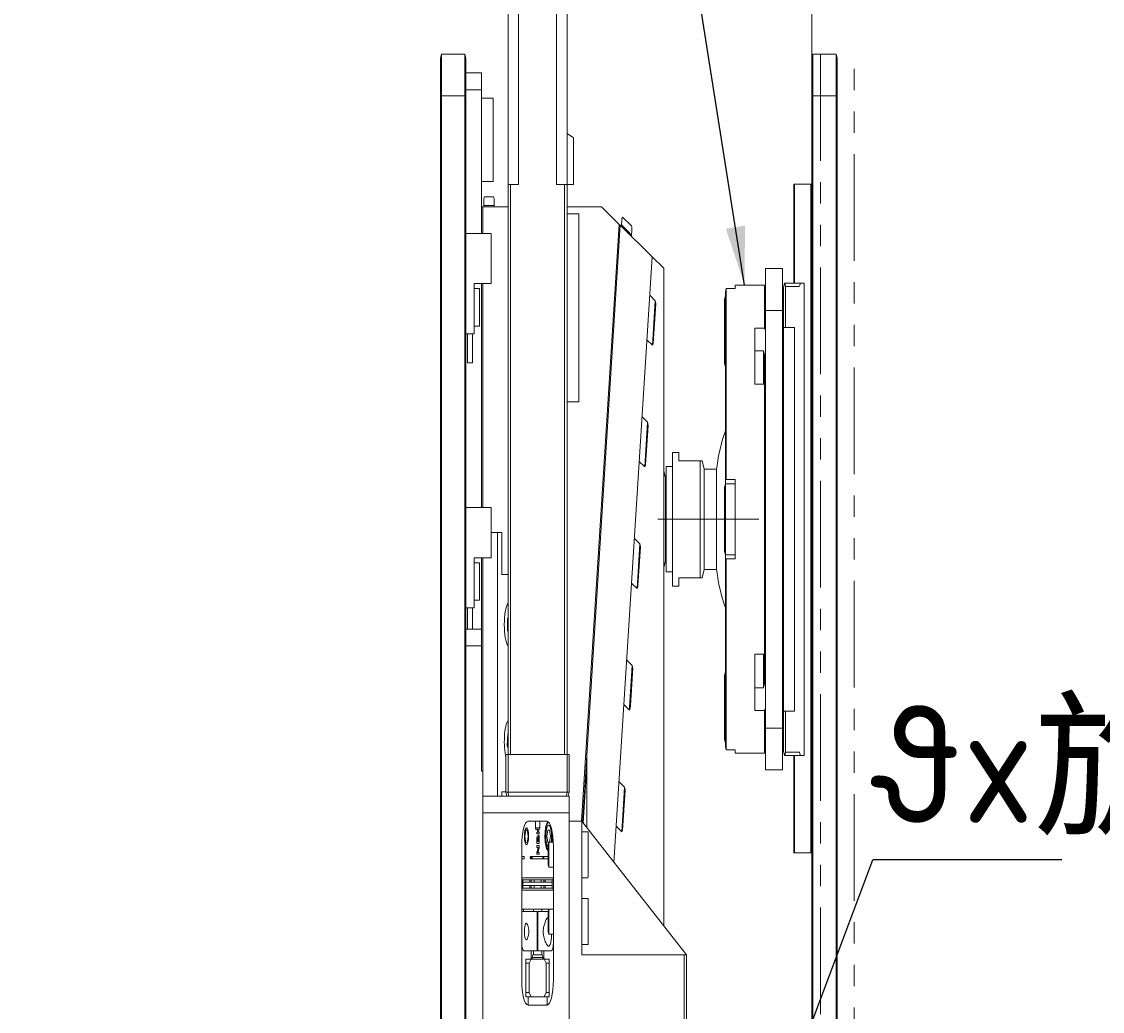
# Model space of a CAD drawing. Header units: millimetres. Extents: x -4576 to 39809, y -642 to 77172.
# Tile 32 of 42: x 286 to 10115, y 57431 to 66432. Entities that reach past the tile are written whole.
import ezdxf

# ---------------------------------------------------------------- set-up
doc = ezdxf.new("R2010")
doc.units = ezdxf.units.MM
doc.header["$PDSIZE"] = -1
for name, pattern in [('CENTER', [10.16, 6.35, -1.27, 1.27, -1.27]), ('CENTERX2', [20.32, 12.7, -2.54, 2.54, -2.54]), ('PHANTOM', [12.7, 6.35, -1.27, 1.27, -1.27, 1.27, -1.27])]:
    doc.linetypes.add(name, pattern=pattern)
doc.layers.add('SLD-0', color=7, linetype='Continuous')
doc.layers.add('TEXT', color=6, linetype='Continuous')
doc.styles.add('SLDTEXTSTYLE1', font='isocp.shx')
doc.styles.add('SLDTEXTSTYLE3', font='isocp.shx', dxfattribs={"height": 5})
doc.styles.get("Standard").update_dxf_attribs({"font": 'isocp.shx', "height": 5})
doc.dimstyles.new('SLDDIMSTYLE3', dxfattribs={"dimtxt": 0.18, "dimasz": 3.5, "dimexe": 0, "dimexo": 0.0625, "dimgap": 0, "dimtad": 0, "dimtih": 1, "dimtoh": 1, "dimdec": 0, "dimrnd": 1e-09, "dimzin": 0, "dimdsep": 46, "dimtxsty": 'STANDARD', "dimsah": 1, "dimcen": 0.09, "dimadec": 0, "dimazin": 0, "dimtfac": 3.5, "dimtdec": 0, "dimtofl": 0, "dimtmove": 0, "dimatfit": 3, "dimfxl": 1, "dimfrac": 2, "dimtolj": 1, "dimtzin": 0, "dimarcsym": 0})
doc.dimstyles.new('SLDDIMSTYLE5', dxfattribs={"dimtxt": 0.18, "dimasz": 3.5, "dimexe": 0, "dimexo": 0.0625, "dimgap": 0, "dimtad": 0, "dimtih": 1, "dimtoh": 1, "dimdec": 0, "dimrnd": 1e-09, "dimzin": 0, "dimdsep": 46, "dimtxsty": 'STANDARD', "dimsah": 1, "dimcen": 0.09, "dimadec": 0, "dimazin": 0, "dimtfac": 3.5, "dimtdec": 0, "dimtofl": 0, "dimtmove": 0, "dimatfit": 3, "dimfxl": 1, "dimfrac": 2, "dimtolj": 1, "dimtzin": 0, "dimarcsym": 0})
doc.dimstyles.new('SLDDIMSTYLE6', dxfattribs={"dimtxt": 3.5, "dimasz": 3.5, "dimexe": 0, "dimexo": 0.0625, "dimgap": 0.875, "dimtad": 3, "dimdec": 4, "dimlfac": 4, "dimzin": 12, "dimdsep": 46, "dimtxsty": 'SLDTEXTSTYLE1', "dimsah": 1, "dimcen": 0.09, "dimazin": 3, "dimtfac": 1, "dimtofl": 0, "dimtmove": 0, "dimatfit": 3, "dimfxl": 1, "dimfrac": 2, "dimtolj": 1, "dimtzin": 12, "dimarcsym": 0})

# ---------------------------------------------------------------- blocks, each defined once
blk = doc.blocks.new('_D_4')
at = {"layer": 'Defpoints', "color": 0, "transparency": 16777216}
for p in [(154.659, 142.403), (84.909, 140.028), (154.659, 109.512)]:
    blk.add_point(p, dxfattribs=at)
at = {"layer": 'SLD-0', "color": 0, "lineweight": -2, "transparency": 16777216}
for p, q in [((154.659, 142.34), (154.659, 109.512)), ((84.909, 139.965), (84.909, 109.512)), ((88.409, 109.512), (151.159, 109.512))]:
    blk.add_line(p, q, dxfattribs=at)
at = {"layer": 'SLD-0', "color": 0, "transparency": 16777216}
for points in [[(88.409, 110.095), (88.409, 108.928), (84.909, 109.512)], [(151.159, 110.095), (151.159, 108.928), (154.659, 109.512)]]:
    blk.add_solid(points, dxfattribs=at)
at = {"layer": 'SLD-0', "color": 0, "transparency": 16777216, "insert": (119.155, 113.924), "char_height": 3.5, "attachment_point": 2, "style": 'SLDTEXTSTYLE3'}
blk.add_mtext('\\A1;{\\fGDT;o}279', dxfattribs=at)
blk = doc.blocks.new('SW_NOTE_0_20')
at = {"layer": 'TEXT', "color": 0}
blk.add_line((22.404, 0), (0, 0), dxfattribs=at)
at = {"layer": 'TEXT', "color": 0, "insert": (0.48, 4.605), "char_height": 3.5, "attachment_point": 1, "style": 'SLDTEXTSTYLE1'}
blk.add_mtext('θx旋回中心', dxfattribs=at)
blk = doc.blocks.new('_D_16')
at = {"color": 0, "lineweight": -2, "transparency": 16777216}
for p, q in [((340.955, 221.385), (340.955, 235.335)), ((316.901, 168.685), (295.262, 156.192))]:
    blk.add_line(p, q, dxfattribs=at)
blk.add_arc((340.955, 182.573), 52.762, 93.8015, 206.1985, dxfattribs=at)
at = {"color": 0, "transparency": 16777216}
for points in [[(337.438, 235.802), (337.477, 234.636), (340.955, 235.335)], [(294.128, 159.554), (293.099, 159.005), (295.262, 156.192)]]:
    blk.add_solid(points, dxfattribs=at)
at = {"layer": 'Defpoints', "color": 0, "transparency": 16777216}
for p in [(307.041, 222.991), (340.955, 221.323), (340.955, 182.573), (316.955, 168.717), (340.955, 143.823)]:
    blk.add_point(p, dxfattribs=at)
at = {"color": 0, "lineweight": 15, "transparency": 16777216, "insert": (292.989, 210.266), "char_height": 3.5, "attachment_point": 5, "rotation": 60, "style": 'SLDTEXTSTYLE1'}
blk.add_mtext('\\A1;120°', dxfattribs=at)
blk = doc.blocks.new('TIL3Z-2004PR')
at = {"color": 0, "linetype": 'Continuous', "lineweight": 15}
for p, q in [((87.557265, 232.284077), (87.557265, 130.918152)), ((51.557265, 221.626501), (51.557265, 213.676501)), ((52.807265, 213.676501), (52.807265, 221.626501)), ((57.307265, 221.626501), (57.307265, 213.676501)), ((58.557265, 213.676501), (58.557265, 221.626501)), ((43.557265, 217.447907), (43.682265, 217.572907)), ((43.557265, 216.271131), (43.557265, 217.447907)), ((43.682265, 217.572907), (43.682265, 216.322907)), ((43.682265, 217.572907), (46.432265, 217.572907)), ((46.432265, 216.322907), (46.432265, 217.572907)), ((46.557265, 217.447907), (46.432265, 217.572907)), ((46.557265, 217.447907), (46.557265, 216.271131)), ((87.557265, 217.447907), (87.682265, 217.572907)), ((87.557265, 216.271131), (87.557265, 217.447907)), ((87.682265, 217.572907), (87.682265, 216.322907)), ((87.682265, 217.572907), (90.432265, 217.572907)), ((90.432265, 216.322907), (90.432265, 217.572907)), ((90.557265, 217.447907), (90.432265, 217.572907)), ((90.557265, 217.447907), (90.557265, 216.271131)), ((46.557265, 217.010407), (48.432265, 217.010407)), ((48.432265, 217.010407), (48.432265, 216.510407)), ((43.557265, 216.271131), (43.682265, 216.322907)), ((43.682265, 216.322907), (43.682265, 148.822907)), ((46.432265, 216.322907), (43.682265, 216.322907)), ((46.432265, 148.822907), (46.432265, 216.322907)), ((46.557265, 216.271131), (46.432265, 216.322907)), ((48.432265, 216.510407), (46.557265, 216.510407)), ((48.432265, 216.510407), (48.432265, 212.210407)), ((87.557265, 216.271131), (87.682265, 216.322907)), ((87.682265, 216.322907), (87.682265, 148.822907)), ((90.432265, 216.322907), (87.682265, 216.322907)), ((90.432265, 148.822907), (90.432265, 216.322907)), ((90.557265, 216.271131), (90.432265, 216.322907)), ((43.557265, 148.874684), (43.557265, 216.271131)), ((46.557265, 216.271131), (46.557265, 148.874684)), ((49.807265, 216.260407), (48.432265, 216.260407)), ((49.807265, 216.260407), (49.807265, 213.760407)), ((87.557265, 148.874684), (87.557265, 216.271131)), ((90.557265, 216.271131), (90.557265, 148.874684)), ((58.557265, 215.201501), (59.202815, 215.093909)), ((59.202815, 215.093909), (59.307265, 215.076501)), ((59.307265, 213.676501), (59.307265, 215.076501)), ((49.807265, 213.760407), (48.432265, 213.760407)), ((51.557265, 213.676501), (51.557265, 196.626501)), ((51.845957, 213.676501), (51.557265, 213.676501)), ((51.845957, 196.626501), (51.845957, 213.676501)), ((51.845957, 213.676501), (52.807265, 213.676501)), ((57.307265, 213.676501), (58.268573, 213.676501)), ((58.268573, 213.676501), (58.268573, 196.626501)), ((58.268573, 213.676501), (58.557265, 213.676501)), ((58.557265, 196.626501), (58.557265, 213.676501)), ((58.557265, 213.676501), (59.202815, 213.676501)), ((59.202815, 213.676501), (59.307265, 213.676501)), ((85.432265, 213.685756), (85.432265, 210.722907)), ((85.432265, 213.685756), (85.507265, 213.685756)), ((85.507265, 213.685756), (85.507265, 210.722907)), ((85.507265, 213.685756), (85.679156, 213.685756)), ((85.679156, 213.685756), (85.711632, 213.685756)), ((86.252898, 213.685756), (85.711632, 213.685756)), ((86.252898, 213.685756), (86.285374, 213.685756)), ((86.285374, 213.685756), (87.432265, 213.685756)), ((87.432265, 213.685756), (87.432265, 193.685756)), ((87.432265, 213.685756), (87.557265, 213.685756)), ((48.682265, 213.047907), (48.682265, 213.185407)), ((49.807265, 213.310407), (48.807265, 213.310407)), ((49.932265, 213.047907), (49.932265, 213.185407)), ((48.432265, 213.010407), (48.557265, 213.010407)), ((48.557265, 212.210407), (48.557265, 213.010407)), ((48.557265, 213.010407), (51.557265, 213.010407)), ((48.682265, 213.047907), (48.719765, 213.010407)), ((49.431543, 213.047907), (48.682265, 213.047907)), ((49.932265, 213.047907), (49.431543, 213.047907)), ((49.894765, 213.010407), (49.932265, 213.047907)), ((58.557265, 213.010407), (62.616119, 213.010407)), ((58.557265, 212.801501), (59.560407, 212.801501)), ((59.560407, 212.801501), (59.932265, 212.801501)), ((59.932265, 207.176501), (59.932265, 212.801501)), ((62.616119, 213.010407), (64.734735, 212.480606)), ((64.734735, 212.480606), (60.269965, 194.626501)), ((60.892027, 196.598802), (64.858533, 212.460407)), ((64.734735, 212.480606), (64.856001, 212.450281)), ((64.858533, 212.460407), (68.642027, 211.51427)), ((64.986364, 212.456336), (64.988896, 212.466462)), ((64.986364, 212.456336), (65.006052, 212.423517)), ((64.99649, 212.453804), (64.986364, 212.456336)), ((65.006052, 212.423517), (64.986364, 212.456336)), ((64.988896, 212.466462), (65.022254, 212.599855)), ((64.988896, 212.466462), (65.016178, 212.420985)), ((65.715791, 212.284688), (64.988896, 212.466462)), ((66.143971, 212.448196), (65.173844, 212.690795)), ((46.557265, 212.210407), (49.557265, 212.210407)), ((49.557265, 212.210407), (49.557265, 210.710407)), ((66.201554, 212.163213), (65.715791, 212.284688)), ((66.156077, 212.135931), (66.201554, 212.163213)), ((66.166203, 212.133399), (66.199022, 212.153087)), ((66.166203, 212.133399), (66.199022, 212.153087)), ((66.199022, 212.153087), (66.188896, 212.155619)), ((66.199022, 212.153087), (66.201554, 212.163213)), ((66.201554, 212.163213), (66.234912, 212.296606)), ((68.642027, 211.51427), (64.111416, 193.396876)), ((68.642027, 211.51427), (70.017027, 211.170425)), ((70.017027, 211.170425), (70.017027, 191.487992)), ((82.057265, 211.160407), (84.057265, 211.160407)), ((82.057265, 209.910407), (82.057265, 211.160407)), ((84.057265, 211.160407), (84.057265, 209.910407)), ((47.557265, 209.210407), (47.557265, 210.710407)), ((49.557265, 210.710407), (47.557265, 210.710407)), ((48.151015, 210.560407), (47.557265, 210.560407)), ((48.182265, 210.529157), (48.182265, 209.475815)), ((48.432265, 210.710407), (48.432265, 204.010407)), ((48.557265, 204.010407), (48.557265, 210.710407)), ((77.407265, 210.558947), (77.307265, 210.457454)), ((77.407265, 210.558947), (77.407265, 204.847907)), ((78.457265, 210.558947), (77.407265, 210.558947)), ((81.957265, 210.660407), (78.457265, 210.660407)), ((78.457265, 210.660407), (78.457265, 210.558947)), ((82.057265, 210.560407), (81.957265, 210.660407)), ((81.957265, 210.660407), (81.957265, 209.378101)), ((84.182265, 210.597907), (84.307265, 210.722907)), ((84.182265, 210.597907), (84.182265, 209.397907)), ((84.307265, 210.722907), (84.332265, 210.722907)), ((84.332265, 210.722907), (84.432265, 210.622907)), ((84.332265, 210.722907), (86.207265, 210.722907)), ((84.432265, 210.622907), (84.432265, 209.397907)), ((84.432265, 210.622907), (86.003712, 210.622907)), ((86.207265, 210.722907), (86.180488, 210.696131)), ((86.559042, 210.722907), (86.207265, 210.722907)), ((86.559042, 210.722907), (86.632265, 210.722907)), ((86.632265, 210.722907), (86.632265, 196.597907)), ((69.008775, 210.198491), (68.35394, 210.362245)), ((68.675201, 208.864566), (69.008775, 210.198491)), ((69.06334, 210.107536), (69.008775, 210.198491)), ((77.307265, 210.347907), (77.207265, 210.247907)), ((77.207265, 210.174471), (77.207265, 210.247907)), ((77.207265, 208.322907), (77.207265, 210.174471)), ((77.307265, 210.457454), (77.307265, 204.847907)), ((69.06334, 210.107536), (68.766627, 208.921015)), ((84.057265, 209.910407), (82.057265, 209.910407)), ((82.057265, 197.410407), (82.057265, 209.910407)), ((84.057265, 197.410407), (84.057265, 209.910407)), ((47.557265, 209.210407), (46.557265, 209.210407)), ((46.744765, 209.210407), (46.744765, 208.335407)), ((47.369765, 208.335407), (47.369765, 209.210407)), ((47.557265, 209.435407), (48.151015, 209.435407)), ((48.182265, 209.475815), (48.182265, 209.466657)), ((81.957265, 209.378101), (80.807265, 209.378101)), ((80.807265, 209.378101), (80.807265, 207.698722)), ((82.057265, 209.306334), (81.957265, 209.378101)), ((84.057265, 209.397907), (84.182265, 209.397907)), ((84.182265, 209.397907), (84.182265, 197.922907)), ((84.182265, 209.397907), (85.482265, 209.397907)), ((85.482265, 209.397907), (85.482265, 197.922907)), ((85.482265, 209.397907), (85.512265, 209.397907)), ((85.512265, 209.397907), (85.512265, 197.922907)), ((68.020366, 209.028321), (68.675201, 208.864566)), ((68.675201, 208.864566), (68.766156, 208.919131)), ((68.766627, 208.921015), (68.766156, 208.919131)), ((81.832265, 208.700383), (80.807265, 208.700383)), ((81.957265, 208.575383), (81.832265, 208.700383)), ((81.832265, 207.698722), (81.832265, 208.700383)), ((81.957265, 207.700087), (81.957265, 208.575383)), ((47.057265, 208.335407), (46.744765, 208.335407)), ((47.369765, 208.335407), (47.057265, 208.335407)), ((77.207265, 208.322907), (77.307265, 208.222907)), ((80.807265, 207.698722), (81.957265, 207.698722)), ((81.957265, 207.698722), (81.957265, 199.622093)), ((82.057265, 207.626956), (81.957265, 207.698722)), ((58.557265, 207.176501), (59.560407, 207.176501)), ((59.560407, 207.176501), (59.932265, 207.176501)), ((68.099028, 206.560516), (67.444193, 206.72427)), ((67.765454, 205.226592), (68.099028, 206.560516)), ((68.153593, 206.469561), (67.859087, 205.291865)), ((68.153593, 206.469561), (68.099028, 206.560516)), ((71.807265, 205.660407), (71.057265, 205.660407)), ((71.057265, 205.660407), (71.057265, 201.660407)), ((71.807265, 205.410342), (71.807265, 205.660407)), ((67.110619, 205.390346), (67.765454, 205.226592)), ((74.307265, 205.410473), (71.807265, 205.410473)), ((74.307265, 205.410342), (71.807265, 205.410342)), ((74.307265, 205.410342), (74.307265, 201.910342)), ((74.807265, 205.160407), (74.557265, 205.410407)), ((67.765454, 205.226592), (67.856409, 205.281156)), ((67.859087, 205.291865), (67.856409, 205.281156)), ((70.210015, 204.910407), (70.017027, 205.103396)), ((71.057265, 205.235407), (70.307265, 205.235407)), ((70.307265, 205.235407), (70.307265, 202.085407)), ((76.25894, 205.160407), (74.807265, 205.160407)), ((74.807265, 205.160407), (74.807265, 202.160407)), ((76.25894, 205.160407), (76.25894, 202.160407)), ((70.307265, 204.910407), (70.210015, 204.910407)), ((70.210015, 204.910407), (70.210015, 202.410407)), ((77.307265, 204.722907), (77.207265, 204.622907)), ((77.307265, 204.847907), (77.407265, 204.847907)), ((77.307265, 204.722907), (77.307265, 204.847907)), ((78.457265, 204.722907), (77.307265, 204.722907)), ((77.307265, 204.722907), (77.307265, 204.641841)), ((77.407265, 204.847907), (78.457265, 204.847907)), ((78.457265, 204.847907), (78.457265, 202.472907)), ((77.207265, 204.549471), (77.207265, 204.622907)), ((77.207265, 202.697907), (77.207265, 204.549471)), ((77.307265, 204.641841), (77.307265, 202.597907)), ((46.557265, 204.010407), (49.557265, 204.010407)), ((49.557265, 204.010407), (49.557265, 202.510407)), ((49.807265, 203.260407), (49.557265, 203.260407)), ((50.307265, 203.260407), (49.807265, 203.260407)), ((50.307265, 203.260407), (50.307265, 195.376501)), ((50.557265, 203.260407), (50.307265, 203.260407)), ((50.807265, 203.260407), (50.557265, 203.260407)), ((50.807265, 203.260407), (50.807265, 202.010407)), ((67.189281, 202.922541), (66.534446, 203.086296)), ((66.855707, 201.588617), (67.189281, 202.922541)), ((67.243846, 202.831587), (66.95533, 201.677847)), ((67.243846, 202.831587), (67.189281, 202.922541)), ((49.557265, 202.510407), (47.557265, 202.510407)), ((47.557265, 201.010407), (47.557265, 202.510407)), ((48.432265, 202.510407), (48.432265, 200.376501)), ((48.557265, 202.510407), (48.557265, 196.126501)), ((70.017027, 202.217419), (70.210015, 202.410407)), ((70.210015, 202.410407), (70.307265, 202.410407)), ((77.207265, 202.697907), (77.307265, 202.597907)), ((77.307265, 202.597907), (78.457265, 202.597907)), ((77.307265, 202.472907), (77.307265, 202.597907)), ((77.407265, 202.472907), (77.307265, 202.472907)), ((77.307265, 202.472907), (77.307265, 196.863361)), ((77.407265, 202.472907), (77.407265, 196.761868)), ((78.457265, 202.472907), (77.407265, 202.472907)), ((48.151015, 202.360407), (47.557265, 202.360407)), ((48.182265, 202.329157), (48.182265, 201.266657)), ((70.307265, 202.085407), (71.057265, 202.085407)), ((74.557265, 201.910407), (74.807265, 202.160407)), ((74.807265, 202.160407), (76.25894, 202.160407)), ((50.807265, 202.010407), (51.557265, 202.010407)), ((66.200872, 201.752371), (66.855707, 201.588617)), ((74.307265, 201.910342), (71.807265, 201.910342)), ((71.807265, 201.660407), (71.807265, 201.910342)), ((66.855707, 201.588617), (66.946662, 201.643182)), ((66.95533, 201.677847), (66.946662, 201.643182)), ((71.057265, 201.660407), (71.807265, 201.660407)), ((47.557265, 201.235407), (48.151015, 201.235407)), ((47.557265, 201.010407), (46.557265, 201.010407)), ((46.744765, 201.010407), (46.744765, 200.376501)), ((47.369765, 200.376501), (47.369765, 201.010407)), ((51.557265, 200.735574), (51.487265, 200.695159)), ((51.487265, 200.695159), (51.487265, 200.325655)), ((46.557265, 200.376501), (48.432265, 200.376501)), ((48.432265, 200.376501), (48.432265, 199.876501)), ((51.557265, 200.285241), (51.487265, 200.325655)), ((48.432265, 199.876501), (46.557265, 199.876501)), ((48.432265, 199.876501), (48.432265, 196.126501)), ((81.957265, 199.622093), (80.807265, 199.622093)), ((80.807265, 197.942714), (80.807265, 199.622093)), ((81.832265, 198.620432), (81.832265, 199.622093)), ((82.057265, 199.693859), (81.957265, 199.622093)), ((81.957265, 199.020019), (81.957265, 199.620315)), ((66.279534, 199.284566), (65.624699, 199.448321)), ((65.96803, 198.038896), (66.279534, 199.284566)), ((66.334099, 199.193612), (66.056577, 198.083833)), ((66.334099, 199.193612), (66.279534, 199.284566)), ((77.307265, 199.097907), (77.207265, 198.997907)), ((77.207265, 198.924471), (77.207265, 198.997907)), ((77.207265, 197.072907), (77.207265, 198.924471)), ((81.957265, 198.745432), (81.957265, 199.020019)), ((80.807265, 198.620432), (81.832265, 198.620432)), ((81.832265, 198.620432), (81.957265, 198.745432)), ((65.291125, 198.114397), (65.94596, 197.950642)), ((65.94596, 197.950642), (65.96803, 198.038896)), ((65.94596, 197.950642), (66.036915, 198.005207)), ((66.056577, 198.083833), (66.036915, 198.005207)), ((80.807265, 197.942714), (81.957265, 197.942714)), ((82.057265, 198.01448), (81.957265, 197.942714)), ((81.957265, 197.942714), (81.957265, 196.660407)), ((84.057265, 197.922907), (84.182265, 197.922907)), ((84.182265, 197.922907), (85.482265, 197.922907)), ((84.182265, 196.722907), (84.182265, 197.922907)), ((84.432265, 196.697907), (84.432265, 197.922907)), ((85.482265, 197.922907), (85.512265, 197.922907)), ((51.520606, 197.243559), (51.46202, 196.878729)), ((51.557265, 197.257541), (51.520606, 197.243559)), ((82.057265, 197.410407), (84.057265, 197.410407)), ((82.057265, 196.160407), (82.057265, 197.410407)), ((84.057265, 197.410407), (84.057265, 196.160407)), ((77.207265, 197.072907), (77.307265, 196.972907)), ((51.307265, 196.626501), (51.557265, 196.626501)), ((51.307265, 195.501501), (51.307265, 196.626501)), ((51.557265, 196.801262), (51.46202, 196.878729)), ((51.557265, 196.626501), (58.557265, 196.626501)), ((51.557265, 196.626501), (51.557265, 195.501501)), ((58.557265, 195.501501), (58.557265, 196.626501)), ((58.557265, 196.626501), (58.807265, 196.626501)), ((58.807265, 196.626501), (58.807265, 195.501501)), ((60.764671, 196.089521), (60.892027, 196.598802)), ((60.892027, 194.437487), (60.892027, 196.598802)), ((77.307265, 196.863361), (77.407265, 196.761868)), ((77.407265, 196.761868), (78.457265, 196.761868)), ((78.457265, 196.761868), (78.457265, 196.660407)), ((78.457265, 196.660407), (81.957265, 196.660407)), ((81.957265, 196.660407), (82.057265, 196.760407)), ((84.182265, 196.722907), (84.307265, 196.597907)), ((84.307265, 196.597907), (84.332265, 196.597907)), ((84.332265, 196.597907), (84.432265, 196.697907)), ((84.332265, 196.597907), (86.207265, 196.597907)), ((86.003712, 196.697907), (84.432265, 196.697907)), ((85.432265, 196.597907), (85.432265, 193.685756)), ((85.507265, 196.597907), (85.507265, 193.685756)), ((86.180488, 196.624684), (86.207265, 196.597907)), ((86.559042, 196.597907), (86.207265, 196.597907)), ((86.559042, 196.597907), (86.632265, 196.597907)), ((60.463495, 194.576002), (60.892027, 196.28965)), ((48.432265, 196.126501), (48.557265, 196.126501)), ((48.557265, 196.126501), (48.557265, 187.126501)), ((60.391967, 194.599122), (60.764671, 196.089521)), ((84.057265, 196.160407), (82.057265, 196.160407)), ((65.369787, 195.646592), (64.714952, 195.810346)), ((65.074646, 194.466358), (65.369787, 195.646592)), ((65.424352, 195.555637), (65.369787, 195.646592)), ((48.557265, 195.376501), (58.807265, 195.376501)), ((51.307265, 195.510407), (50.807265, 195.510407)), ((50.807265, 195.510407), (50.807265, 195.376501)), ((51.432265, 195.376501), (51.307265, 195.501501)), ((51.307265, 195.501501), (51.557265, 195.501501)), ((51.557265, 195.501501), (58.557265, 195.501501)), ((51.557265, 195.501501), (51.609042, 195.376501)), ((58.557265, 195.501501), (58.505488, 195.376501)), ((58.557265, 195.501501), (58.807265, 195.501501)), ((58.807265, 195.501501), (58.682265, 195.376501)), ((58.807265, 195.376501), (58.807265, 194.876501)), ((65.424352, 195.555637), (65.161408, 194.504156)), ((58.807265, 194.876501), (48.557265, 194.876501)), ((58.807265, 194.876501), (58.807265, 188.126501)), ((53.932265, 194.626501), (56.182265, 194.626501)), ((54.807265, 194.626501), (54.807265, 194.433001)), ((54.807265, 194.433001), (54.863765, 194.376501)), ((54.807265, 194.433001), (55.307265, 194.433001)), ((54.863765, 194.376501), (55.250765, 194.376501)), ((55.070682, 194.304876), (54.994383, 194.404396)), ((55.235147, 194.404396), (55.158848, 194.304876)), ((55.250765, 194.376501), (55.307265, 194.433001)), ((55.307265, 194.433001), (55.307265, 194.626501)), ((56.261512, 194.364001), (56.153259, 194.176501)), ((56.478018, 194.364001), (56.261512, 194.364001)), ((56.369765, 194.589001), (56.429137, 194.584706)), ((56.586271, 194.176501), (56.478018, 194.364001)), ((58.807265, 194.626501), (58.807265, 187.376501)), ((60.307265, 194.626501), (58.807265, 194.626501)), ((60.307265, 194.626501), (60.307265, 190.626501)), ((60.307265, 194.626501), (61.557265, 194.22246)), ((64.381378, 194.476422), (65.036213, 194.312667)), ((65.036213, 194.312667), (65.074646, 194.466358)), ((65.036213, 194.312667), (65.127167, 194.367232)), ((65.161408, 194.504156), (65.127167, 194.367232)), ((54.982515, 194.304876), (55.070682, 194.304876)), ((54.982515, 194.247376), (54.982515, 194.304876)), ((55.247015, 194.247376), (54.982515, 194.247376)), ((54.982515, 193.966126), (54.982515, 194.098376)), ((55.040015, 194.023626), (55.040015, 194.098376)), ((55.091765, 194.023626), (55.040015, 194.023626)), ((55.091765, 194.098376), (55.091765, 194.023626)), ((55.149265, 194.023626), (55.149265, 194.127126)), ((55.195265, 194.023626), (55.149265, 194.023626)), ((55.158848, 194.304876), (55.247015, 194.304876)), ((55.195265, 194.127126), (55.195265, 194.023626)), ((55.247015, 194.304876), (55.247015, 194.247376)), ((55.252765, 194.127126), (55.252765, 193.966126)), ((56.153259, 194.176501), (56.261512, 193.989001)), ((56.37739, 194.001501), (56.307265, 193.931376)), ((56.921775, 194.001501), (56.37739, 194.001501)), ((56.37739, 194.001501), (56.37739, 193.626501)), ((56.485235, 194.001501), (56.586271, 194.176501)), ((61.019765, 194.314001), (60.307265, 194.314001)), ((61.057265, 194.276501), (61.057265, 193.626501)), ((61.557265, 194.22246), (72.682265, 190.626501)), ((53.182265, 189.876501), (53.182265, 193.876501)), ((53.18264, 193.900216), (53.18264, 193.576501)), ((55.252765, 193.966126), (54.982515, 193.966126)), ((54.982515, 193.902501), (55.247015, 193.902501)), ((54.982515, 193.845001), (54.982515, 193.902501)), ((55.132015, 193.845001), (54.982515, 193.845001)), ((54.982515, 193.638001), (54.982515, 193.671684)), ((54.999356, 193.712342), (55.132015, 193.845001)), ((55.230174, 193.82816), (55.097515, 193.695501)), ((55.097515, 193.695501), (55.247015, 193.695501)), ((55.247015, 193.902501), (55.247015, 193.868818)), ((55.247015, 193.695501), (55.247015, 193.638001)), ((56.261512, 193.989001), (56.36489, 193.989001)), ((56.307265, 193.931376), (56.307265, 193.626501)), ((56.932265, 193.876501), (56.932265, 189.876501)), ((85.432265, 193.685756), (85.507265, 193.685756)), ((85.507265, 193.685756), (85.679156, 193.685756)), ((85.679156, 193.685756), (85.711632, 193.685756)), ((86.252898, 193.685756), (85.711632, 193.685756)), ((86.252898, 193.685756), (86.285374, 193.685756)), ((86.285374, 193.685756), (87.432265, 193.685756)), ((87.432265, 193.685756), (87.557265, 193.685756)), ((53.452265, 193.501501), (53.182265, 193.501501)), ((53.18264, 193.576501), (53.452265, 193.576501)), ((54.232265, 193.576501), (56.307265, 193.576501)), ((56.307265, 193.501501), (54.232265, 193.501501)), ((54.307265, 193.501501), (54.307265, 193.576501)), ((54.432265, 193.576501), (54.432265, 193.501501)), ((55.247015, 193.638001), (54.982515, 193.638001)), ((55.682265, 193.501501), (55.682265, 193.576501)), ((55.807265, 193.501501), (55.807265, 193.576501)), ((56.307265, 193.626501), (56.307265, 193.321626)), ((56.37739, 193.626501), (56.37739, 193.251501)), ((61.057265, 193.626501), (61.057265, 192.976501)), ((56.307265, 193.321626), (56.37739, 193.251501)), ((56.37739, 193.251501), (56.932265, 193.251501)), ((53.182265, 192.939001), (53.244765, 192.876501)), ((53.182265, 192.939001), (56.932265, 192.939001)), ((53.244765, 192.876501), (56.869765, 192.876501)), ((53.307265, 192.801501), (53.307265, 192.701501)), ((56.807265, 192.801501), (53.307265, 192.801501)), ((56.807265, 192.701501), (53.307265, 192.701501)), ((53.332265, 192.876501), (53.332265, 192.801501)), ((53.332265, 192.701501), (53.332265, 192.626501)), ((54.157265, 192.801501), (54.157265, 192.876501)), ((54.157265, 192.626501), (54.157265, 192.701501)), ((54.307265, 192.801501), (54.307265, 192.876501)), ((54.307265, 192.626501), (54.307265, 192.701501)), ((54.644765, 192.876501), (54.644765, 192.801501)), ((54.644765, 192.701501), (54.644765, 192.626501)), ((55.469765, 192.801501), (55.469765, 192.876501)), ((55.469765, 192.626501), (55.469765, 192.701501)), ((55.807265, 192.801501), (55.807265, 192.876501)), ((55.807265, 192.626501), (55.807265, 192.701501)), ((55.957265, 192.876501), (55.957265, 192.801501)), ((55.957265, 192.701501), (55.957265, 192.626501)), ((56.782265, 192.801501), (56.782265, 192.876501)), ((56.782265, 192.626501), (56.782265, 192.701501)), ((56.807265, 192.701501), (56.807265, 192.801501)), ((56.869765, 192.876501), (56.932265, 192.939001)), ((60.307265, 192.939001), (61.019765, 192.939001)), ((53.244765, 192.626501), (53.182265, 192.564001)), ((56.932265, 192.564001), (53.182265, 192.564001)), ((56.869765, 192.626501), (53.244765, 192.626501)), ((56.932265, 192.564001), (56.869765, 192.626501)), ((61.019765, 192.314001), (60.307265, 192.314001)), ((61.057265, 192.276501), (61.057265, 191.626501)), ((53.182265, 192.001501), (56.37739, 192.001501)), ((55.019765, 191.926501), (53.182265, 191.926501)), ((54.557265, 192.001501), (54.557265, 191.926501)), ((55.019765, 191.001501), (55.019765, 191.926501)), ((56.307265, 191.926501), (55.094765, 191.926501)), ((55.094765, 191.926501), (55.094765, 191.001501)), ((55.557265, 192.001501), (55.557265, 191.926501)), ((56.37739, 192.001501), (56.307265, 191.931376)), ((56.307265, 191.931376), (56.307265, 191.626501)), ((56.932265, 192.001501), (56.37739, 192.001501)), ((56.37739, 192.001501), (56.37739, 191.626501)), ((55.094765, 191.576501), (55.019765, 191.576501)), ((56.307265, 191.626501), (56.307265, 191.321626)), ((56.37739, 191.626501), (56.37739, 191.251501)), ((61.057265, 191.626501), (61.057265, 190.976501)), ((56.307265, 191.321626), (56.37739, 191.251501)), ((56.37739, 191.251501), (56.932265, 191.251501)), ((55.019765, 191.076501), (55.094765, 191.076501)), ((60.307265, 190.939001), (61.019765, 190.939001)), ((53.682265, 190.376501), (53.682265, 190.501501)), ((53.682265, 190.501501), (54.302727, 190.501501)), ((54.302727, 190.501501), (54.07312, 190.376501)), ((55.842451, 190.501501), (54.302727, 190.501501)), ((54.307265, 190.501501), (54.307265, 190.751501)), ((54.50889, 190.626501), (54.432265, 190.549876)), ((54.432265, 190.549876), (55.682265, 190.549876)), ((54.432265, 190.549876), (54.432265, 190.501501)), ((54.50889, 190.626501), (55.60564, 190.626501)), ((54.557265, 190.751501), (54.557265, 190.626501)), ((55.557265, 190.751501), (55.557265, 190.626501)), ((55.60564, 190.626501), (55.682265, 190.549876)), ((55.682265, 190.549876), (55.682265, 190.501501)), ((55.807265, 190.501501), (55.807265, 190.751501)), ((56.072058, 190.376501), (55.842451, 190.501501)), ((55.842451, 190.501501), (56.432265, 190.501501)), ((56.432265, 190.501501), (56.432265, 190.376501)), ((60.307265, 190.626501), (72.432265, 190.626501)), ((72.432265, 187.376501), (72.432265, 190.626501)), ((72.432265, 190.626501), (72.682265, 190.626501)), ((72.682265, 190.626501), (72.682265, 187.376501)), ((53.682265, 190.376501), (54.07312, 190.376501)), ((53.682265, 189.501501), (53.682265, 190.376501)), ((54.07312, 189.501501), (54.07312, 190.376501)), ((56.072058, 189.501501), (56.072058, 190.376501)), ((56.072058, 190.376501), (56.432265, 190.376501)), ((56.432265, 189.501501), (56.432265, 190.376501)), ((53.682265, 189.501501), (54.07312, 189.501501)), ((53.682265, 189.376501), (53.682265, 189.501501)), ((54.07312, 189.501501), (54.302727, 189.376501)), ((55.842451, 189.376501), (56.072058, 189.501501)), ((56.072058, 189.501501), (56.432265, 189.501501)), ((56.432265, 189.501501), (56.432265, 189.376501)), ((53.682265, 189.376501), (54.302727, 189.376501)), ((53.947589, 189.376501), (53.947589, 189.126501)), ((54.302727, 189.376501), (55.842451, 189.376501)), ((55.842451, 189.376501), (56.432265, 189.376501)), ((56.197589, 189.126657), (56.197589, 189.376501)), ((56.182265, 189.126501), (53.932265, 189.126501))]:
    blk.add_line(p, q, dxfattribs=at)
at = {"color": 0, "linetype": 'PHANTOM', "lineweight": 15}
for p, q in [((88.557265, 217.572907), (88.557265, 147.572907)), ((92.557265, 147.572907), (92.557265, 217.572907))]:
    blk.add_line(p, q, dxfattribs=at)
at = {"color": 0, "linetype": 'CENTERX2', "lineweight": 15}
for p, q in [((69.307265, 203.660407), (74.807265, 203.660407)), ((74.807265, 203.660407), (81.25894, 203.660407))]:
    blk.add_line(p, q, dxfattribs=at)
at = {"color": 0, "linetype": 'Continuous', "lineweight": 15}
blk.add_circle((53.744765, 194.176501), 0.188625, dxfattribs=at)
for centre, radius, start, end in [((48.151015, 210.529157), 0.03125, 0, 90), ((86.003712, 210.872907), 0.25, 270, 315), ((48.151015, 209.466657), 0.03125, 270, 0), ((79.057265, 203.660407), 3.175, 123.4480794, 151.8071395), ((48.151015, 202.329157), 0.03125, 0, 90), ((79.057265, 203.660407), 3.175, 208.1928605, 236.5519206), ((48.151015, 201.266657), 0.03125, 270, 0), ((51.807265, 200.510407), 0.6875, 111.3236863, 248.6763137), ((51.807265, 200.510407), 0.32, 141.3751671, 180), ((51.807265, 200.510407), 0.32, 180, 218.6248329), ((51.807265, 197.010407), 0.6875, 111.3236863, 223.3417582), ((51.807265, 197.010407), 0.32, 170.8770972, 218.6248329), ((51.807265, 197.010407), 0.32, 141.3751671, 170.8770972), ((86.003712, 196.447907), 0.25, 45, 90), ((53.932265, 193.876501), 0.75, 90, 180), ((56.369765, 194.176501), 0.4125, 90, 261.285258), ((56.369765, 194.176501), 0.3375, 90, 259.3280707), ((56.182265, 193.876501), 0.75, 0, 90), ((56.369765, 194.176501), 0.3375, 328.767071, 90), ((56.369765, 194.176501), 0.4125, 334.8972792, 34.2647173), ((61.019765, 194.276501), 0.0375, 0, 90), ((61.019765, 192.976501), 0.0375, 270, 0), ((61.019765, 192.276501), 0.0375, 0, 90), ((53.432265, 191.001501), 0.25, 180, 270), ((56.682265, 191.001501), 0.25, 270, 0), ((61.019765, 190.976501), 0.0375, 270, 0), ((53.932265, 189.876501), 0.75, 180, 270), ((56.182265, 189.876501), 0.75, 270, 0)]:
    blk.add_arc(centre, radius, start, end, dxfattribs=at)
for points in [[(48.807265, 213.310407), (48.790885, 213.308528), (48.758126, 213.30477), (48.716808, 213.275864), (48.687902, 213.234546), (48.684144, 213.201787), (48.682265, 213.185407)], [(49.807265, 213.310407), (49.823645, 213.308528), (49.856404, 213.30477), (49.897722, 213.275864), (49.926628, 213.234546), (49.930386, 213.201787), (49.932265, 213.185407)], [(65.173844, 212.690795), (65.157498, 212.692946), (65.124806, 212.697248), (65.077709, 212.679229), (65.039643, 212.646158), (65.02805, 212.615289), (65.022254, 212.599855)], [(66.143971, 212.448196), (66.159405, 212.4424), (66.190274, 212.430807), (66.223345, 212.39274), (66.241364, 212.345644), (66.237063, 212.312952), (66.234912, 212.296606)]]:
    blk.add_open_spline(points, degree=3, dxfattribs=at)
for points, knots in [([(74.307265, 205.410473), (74.367866, 205.410464), (74.491079, 205.410445), (74.532329, 205.410425), (74.553291, 205.410415)], [0, 0, 0, 0, 0.491840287, 1, 1, 1, 1]), ([(74.557263, 205.410407), (74.557264, 205.410407), (74.564406, 205.410393), (74.493193, 205.41037), (74.357201, 205.410349), (74.307265, 205.410342)], [0, 0, 0, 0, 0.000058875, 0.632826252, 1, 1, 1, 1]), ([(74.307265, 201.910342), (74.366198, 201.910351), (74.486021, 201.910369), (74.55233, 201.910392), (74.556417, 201.910405), (74.557263, 201.910407)], [0, 0, 0, 0, 0.434212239, 0.882831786, 1, 1, 1, 1]), ([(53.723464, 193.92741), (53.684051, 193.93632), (53.615528, 193.951811), (53.548242, 194.015484), (53.512676, 194.077503), (53.497019, 194.131557), (53.493276, 194.182942), (53.49983, 194.235519), (53.521293, 194.295754), (53.570363, 194.363949), (53.653117, 194.417577), (53.757512, 194.433609), (53.854176, 194.407537), (53.925462, 194.35559), (53.973104, 194.288261), (53.996368, 194.212264), (53.994897, 194.135828), (53.973407, 194.067847), (53.934774, 194.009026), (53.874041, 193.957056), (53.799145, 193.926929), (53.746913, 193.927261), (53.723464, 193.92741)], [0, 0, 0, 0, 0.090587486, 0.157496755, 0.196459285, 0.226277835, 0.251132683, 0.275994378, 0.309096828, 0.360876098, 0.442854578, 0.527512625, 0.59363257, 0.645387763, 0.688148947, 0.731117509, 0.769107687, 0.805309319, 0.843190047, 0.885771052, 0.948718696, 1, 1, 1, 1]), ([(56.307265, 193.748487), (56.267411, 193.755259), (56.1861, 193.769076), (56.064529, 193.851526), (55.972116, 193.973299), (55.928828, 194.116595), (55.932548, 194.254985), (55.975499, 194.380037), (56.031552, 194.458697), (56.068828, 194.493897), (56.076881, 194.501501)], [0, 0, 0, 0, 0.148939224, 0.303865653, 0.459669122, 0.594864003, 0.719205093, 0.841061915, 0.965665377, 1, 1, 1, 1]), ([(56.076881, 194.501501), (56.105751, 194.52409), (56.178102, 194.580699), (56.252435, 194.594742), (56.297107, 194.603181)], [0, 0, 0, 0, 0.399027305, 1, 1, 1, 1]), ([(54.982515, 194.098376), (54.983436, 194.107747), (54.985278, 194.12649), (54.999639, 194.151437), (55.020789, 194.17041), (55.047221, 194.181271), (55.075657, 194.182765), (55.095082, 194.177165), (55.104336, 194.17235), (55.105323, 194.171836)], [0, 0, 0, 0, 0.16339815, 0.326793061, 0.490270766, 0.653787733, 0.817191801, 0.980506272, 1, 1, 1, 1]), ([(55.040015, 194.098376), (55.040301, 194.101285), (55.040873, 194.107104), (55.045333, 194.114849), (55.051902, 194.120737), (55.060103, 194.124103), (55.068942, 194.124569), (55.077439, 194.122083), (55.08464, 194.116922), (55.089701, 194.109677), (55.091612, 194.103088), (55.091735, 194.099284), (55.091765, 194.098376)], [0, 0, 0, 0, 0.107368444, 0.214736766, 0.32210804, 0.429478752, 0.536842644, 0.64420471, 0.751576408, 0.858957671, 0.966333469, 1, 1, 1, 1]), ([(55.105323, 194.171836), (55.111088, 194.178866), (55.122617, 194.192926), (55.147513, 194.20525), (55.17465, 194.209145), (55.20167, 194.203714), (55.225407, 194.189654), (55.243039, 194.168508), (55.251668, 194.146368), (55.252474, 194.132227), (55.252765, 194.127126)], [0, 0, 0, 0, 0.131913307, 0.263825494, 0.395781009, 0.527966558, 0.6604785, 0.793097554, 0.925353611, 1, 1, 1, 1]), ([(55.149265, 194.127126), (55.149519, 194.12971), (55.150026, 194.134877), (55.153983, 194.141756), (55.159811, 194.146988), (55.167093, 194.149988), (55.174951, 194.150413), (55.182516, 194.148208), (55.188931, 194.143615), (55.193435, 194.137165), (55.19513, 194.131305), (55.195239, 194.127928), (55.195265, 194.127126)], [0, 0, 0, 0, 0.107167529, 0.214333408, 0.321548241, 0.428889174, 0.536393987, 0.644040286, 0.751720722, 0.859272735, 0.966573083, 1, 1, 1, 1]), ([(56.789183, 194.2917), (56.792537, 194.282764), (56.801303, 194.259406), (56.807092, 194.208509), (56.807858, 194.149929), (56.798808, 194.084362), (56.786683, 194.032581), (56.771422, 194.007896), (56.767468, 194.001501)], [0, 0, 0, 0, 0.109004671, 0.284920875, 0.462154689, 0.621429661, 0.901917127, 1, 1, 1, 1]), ([(54.982515, 193.671684), (54.983154, 193.678136), (54.984432, 193.69104), (54.99208, 193.704528), (54.997908, 193.710787), (54.999356, 193.712342)], [0, 0, 0, 0, 0.42904315, 0.858078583, 1, 1, 1, 1]), ([(55.247015, 193.868818), (55.246379, 193.862386), (55.245109, 193.849522), (55.237486, 193.836025), (55.231653, 193.829751), (55.230174, 193.82816)], [0, 0, 0, 0, 0.427420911, 0.85480086, 1, 1, 1, 1]), ([(53.452265, 193.576501), (53.458919, 193.575621), (53.468223, 193.57439), (53.479555, 193.565371), (53.485354, 193.557587), (53.488828, 193.548599), (53.490047, 193.540375), (53.48943, 193.532518), (53.48724, 193.524606), (53.482227, 193.515411), (53.471492, 193.505387), (53.460671, 193.501763), (53.453477, 193.501539), (53.452265, 193.501501)], [0, 0, 0, 0, 0.219119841, 0.306392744, 0.394226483, 0.444179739, 0.49457952, 0.537785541, 0.578715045, 0.64633474, 0.759088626, 0.959406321, 1, 1, 1, 1]), ([(54.232265, 193.501501), (54.22764, 193.501997), (54.218381, 193.50299), (54.206323, 193.510755), (54.197963, 193.521904), (54.194338, 193.534592), (54.194968, 193.546705), (54.199002, 193.557501), (54.206071, 193.566676), (54.216054, 193.573556), (54.22535, 193.576274), (54.230941, 193.576457), (54.232265, 193.576501)], [0, 0, 0, 0, 0.123867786, 0.247948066, 0.364841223, 0.468402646, 0.561524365, 0.65174653, 0.746156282, 0.849708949, 0.964407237, 1, 1, 1, 1]), ([(53.373519, 191.926501), (53.3758, 191.926997), (53.380365, 191.92799), (53.386468, 191.935755), (53.390759, 191.946904), (53.392639, 191.959592), (53.392311, 191.971705), (53.390225, 191.982501), (53.386599, 191.991676), (53.381544, 191.998556), (53.376913, 192.001274), (53.374169, 192.001457), (53.373519, 192.001501)], [0, 0, 0, 0, 0.123867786, 0.247948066, 0.364841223, 0.468402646, 0.561524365, 0.65174653, 0.746156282, 0.849708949, 0.964407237, 1, 1, 1, 1]), ([(56.025958, 191.001501), (55.958279, 191.042143), (55.856684, 191.103152), (55.759404, 191.215707), (55.730002, 191.294019), (55.729283, 191.353059), (55.751279, 191.419165), (55.818055, 191.511048), (55.98017, 191.634472), (56.162928, 191.732111), (56.278725, 191.743815), (56.307265, 191.7467)], [0, 0, 0, 0, 0.195431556, 0.293372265, 0.337800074, 0.382560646, 0.422785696, 0.49362308, 0.640726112, 0.911452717, 1, 1, 1, 1]), ([(53.739464, 191.575592), (53.78158, 191.566682), (53.854805, 191.551191), (53.943554, 191.487518), (53.994061, 191.425498), (54.017402, 191.371445), (54.023074, 191.32006), (54.013164, 191.267483), (53.981462, 191.207247), (53.913219, 191.139053), (53.811346, 191.085425), (53.703192, 191.069393), (53.617805, 191.095465), (53.561838, 191.147412), (53.527291, 191.214741), (53.511262, 191.290737), (53.512259, 191.367173), (53.527138, 191.435154), (53.555014, 191.493976), (53.601852, 191.545945), (53.665173, 191.576072), (53.716446, 191.575741), (53.739464, 191.575592)], [0, 0, 0, 0, 0.090587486, 0.157496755, 0.196459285, 0.226277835, 0.251132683, 0.275994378, 0.309096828, 0.360876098, 0.442854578, 0.527512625, 0.59363257, 0.645387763, 0.688148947, 0.731117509, 0.769107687, 0.805309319, 0.843190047, 0.885771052, 0.948718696, 1, 1, 1, 1]), ([(56.711921, 191.251501), (56.711909, 191.250575), (56.711354, 191.206285), (56.690781, 191.123293), (56.659948, 191.044286), (56.635977, 191.009102), (56.630799, 191.001501)], [0, 0, 0, 0, 0.009184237, 0.439169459, 0.878846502, 1, 1, 1, 1]), ([(55.019765, 190.751501), (55.019765, 190.754265), (55.019765, 190.759794), (55.019765, 190.802912), (55.019765, 190.866368), (55.019765, 190.936658), (55.019765, 190.983089), (55.019765, 191.001501)], [0, 0, 0, 0, 0.214758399, 0.429517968, 0.644246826, 0.858928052, 1, 1, 1, 1]), ([(55.094765, 191.001501), (55.094765, 190.973399), (55.094765, 190.917196), (55.094765, 190.842288), (55.094765, 190.785749), (55.094765, 190.755775), (55.094765, 190.752715), (55.094765, 190.751501)], [0, 0, 0, 0, 0.214635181, 0.429269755, 0.643922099, 0.858616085, 1, 1, 1, 1]), ([(56.630799, 191.001501), (56.608798, 190.979443), (56.546719, 190.917203), (56.397742, 190.881626), (56.222737, 190.895794), (56.093654, 190.965135), (56.025958, 191.001501)], [0, 0, 0, 0, 0.143771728, 0.405686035, 0.688320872, 1, 1, 1, 1]), ([(53.432265, 190.751501), (53.453378, 190.751501), (53.485831, 190.751501), (53.682892, 190.751501), (53.886716, 190.751501), (54.140111, 190.751501), (54.509482, 190.751501), (54.818639, 190.751501), (55.019765, 190.751501)], [0, 0, 0, 0, 0.239773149, 0.368563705, 0.5, 0.631436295, 0.760226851, 1, 1, 1, 1]), ([(55.094765, 190.751501), (55.295891, 190.751501), (55.605048, 190.751501), (55.974419, 190.751501), (56.227814, 190.751501), (56.431638, 190.751501), (56.628699, 190.751501), (56.661152, 190.751501), (56.682265, 190.751501)], [0, 0, 0, 0, 0.239773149, 0.368563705, 0.5, 0.631436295, 0.760226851, 1, 1, 1, 1])]:
    blk.add_open_spline(points, degree=3, knots=knots, dxfattribs=at)
at = {"color": 0, "lineweight": 15}
blk.add_blockref('SW_NOTE_0_20', (94.780899, 193.477528), dxfattribs=at)
dim = blk.add_angular_dim_2l(base=(307.040501, 222.990924), line1=((340.955243, 221.322907), (340.955243, 143.822907)), line2=((316.955311, 168.71654), (340.955243, 182.572907)), dimstyle='SLDDIMSTYLE6', dxfattribs=at)
dim.commit()
dim.dimension.update_dxf_attribs({"geometry": '_D_16', "text_midpoint": (295.262034, 208.953894), "dimtype": 130})
dim = blk.add_linear_dim(base=(155.885433, 162.572907), p1=(178.468942, 202.572907), p2=(178.468942, 162.572907), angle=90, dimstyle='SLDDIMSTYLE3', dxfattribs=at)
dim.commit()
dim.dimension.update_dxf_attribs({"geometry": '_D_4', "text_midpoint": (155.885433, 182.572907), "dimtype": 128})
for points in [[(79.583662, 210.660407), (68.61779, 228.196629)], [(80.527232, 183.90829), (94.780899, 193.477528)]]:
    blk.add_leader(points, dimstyle='SLDDIMSTYLE5', dxfattribs=at)

msp = doc.modelspace()

# ---------------------------------------------------------------- block references
at = {"linetype": 'CENTER', "xscale": 76.77343235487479, "yscale": 304.020825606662, "zscale": 76.77343235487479}
msp.add_blockref('TIL3Z-2004PR', (751.384, -10.526), dxfattribs=at)

doc.saveas('drawing.dxf')
